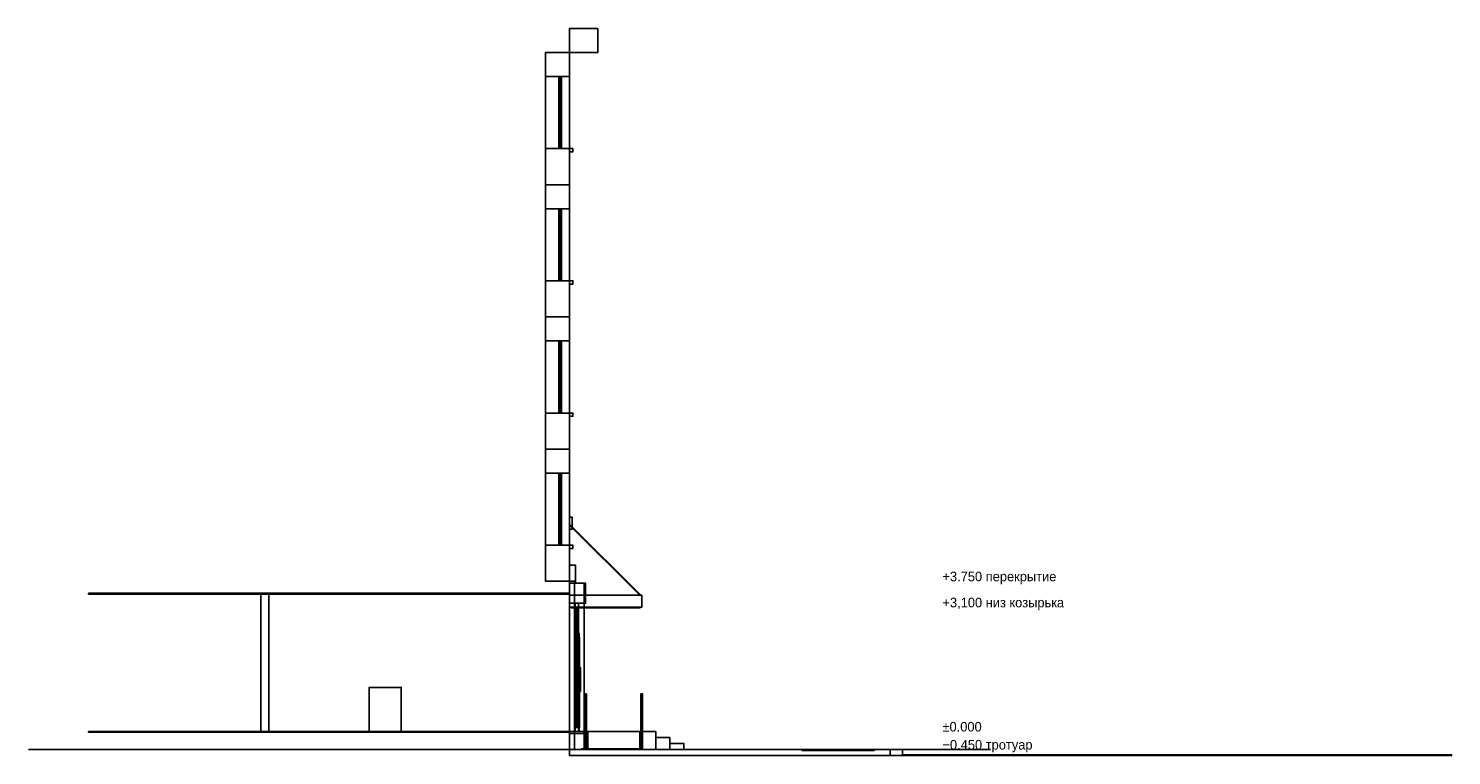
# Model space of a CAD drawing. Header units: metres. Extents: x -13.5 to 22, y -0.1 to 18.
import ezdxf

# ---------------------------------------------------------------- set-up
doc = ezdxf.new("R2010")
doc.units = ezdxf.units.M
for name, color, linetype in [('BRICK', 8, 'Continuous'), ('CEILING', 8, 'Continuous'), ('COUNTER', 8, 'Continuous'), ('CUT', 7, 'Continuous'), ('FRAME', 8, 'Continuous'), ('FRAME_WHITE', 8, 'Continuous'), ('GLASS', 5, 'Continuous'), ('GRANITE', 8, 'Continuous'), ('GROUND', 8, 'Continuous'), ('INTERIOR_FLOOR', 8, 'Continuous'), ('INTERIOR_WALL', 8, 'Continuous'), ('LEVEL', 3, 'Continuous'), ('PLASTER_OLD', 8, 'Continuous'), ('SIGN', 8, 'Continuous'), ('STEEL', 8, 'Continuous')]:
    doc.layers.add(name, color=color, linetype=linetype)

msp = doc.modelspace()

# ---------------------------------------------------------------- linework, layer by layer
at = {"layer": 'BRICK'}
for points in [[(0.4, 3.65), (0, 3.65), (0, 4.15), (0.4, 4.15)], [(0.36, 0), (0, 0), (0, 4.15), (0.36, 4.15)], [(0, 0), (0.36, 0), (0.36, 4.15), (0, 4.15)], [(0.36, 0), (0, 0), (0, 4.15), (0.36, 4.15)], [(0, 0), (0.36, 0), (0.36, 4.15), (0, 4.15)], [(0.36, 0), (0, 0), (0, 4.15), (0.36, 4.15)], [(0, 0), (0.36, 0), (0.36, 4.15), (0, 4.15)]]:
    msp.add_lwpolyline(points, close=True, dxfattribs=at)
at = {"layer": 'CEILING'}
msp.add_lwpolyline([(0, 3.88), (-12, 3.88), (-12, 3.9), (0, 3.9)], close=True, dxfattribs=at)
at = {"layer": 'COUNTER'}
for points in [[(-4.2, 0.45), (-5, 0.45), (-5, 1.55), (-4.2, 1.55)], [(-5, 0.45), (-4.2, 0.45), (-4.2, 1.55), (-5, 1.55)]]:
    msp.add_lwpolyline(points, close=True, dxfattribs=at)
at = {"layer": 'CUT'}
for points in [[(0, 17.4), (0.7, 17.4), (0.7, 18), (0, 18)], [(-0.6, 16.8), (0, 16.8), (0, 17.4), (-0.6, 17.4)], [(-0.27, 16.74), (-0.2, 16.74), (-0.2, 16.8), (-0.27, 16.8)], [(-0.27, 16.17), (-0.2, 16.17), (-0.2, 16.23), (-0.27, 16.23)], [(-0.6, 14.1), (0, 14.1), (0, 15), (-0.6, 15)], [(-0.27, 15), (-0.2, 15), (-0.2, 15.06), (-0.27, 15.06)], [(0, 14.92), (0.08, 14.92), (0.08, 15), (0, 15)], [(-0.6, 13.5), (0, 13.5), (0, 14.1), (-0.6, 14.1)], [(-0.27, 13.44), (-0.2, 13.44), (-0.2, 13.5), (-0.27, 13.5)], [(-0.27, 12.87), (-0.2, 12.87), (-0.2, 12.93), (-0.27, 12.93)], [(-0.27, 11.7), (-0.2, 11.7), (-0.2, 11.76), (-0.27, 11.76)], [(-0.6, 10.8), (0, 10.8), (0, 11.7), (-0.6, 11.7)], [(0, 11.62), (0.08, 11.62), (0.08, 11.7), (0, 11.7)], [(-0.6, 10.2), (0, 10.2), (0, 10.8), (-0.6, 10.8)], [(-0.27, 10.14), (-0.2, 10.14), (-0.2, 10.2), (-0.27, 10.2)], [(-0.27, 9.57), (-0.2, 9.57), (-0.2, 9.63), (-0.27, 9.63)], [(-0.6, 7.5), (0, 7.5), (0, 8.4), (-0.6, 8.4)], [(-0.27, 8.4), (-0.2, 8.4), (-0.2, 8.46), (-0.27, 8.46)], [(0, 8.32), (0.08, 8.32), (0.08, 8.4), (0, 8.4)], [(-0.6, 6.9), (0, 6.9), (0, 7.5), (-0.6, 7.5)], [(-0.27, 6.84), (-0.2, 6.84), (-0.2, 6.9), (-0.27, 6.9)], [(-0.27, 6.27), (-0.2, 6.27), (-0.2, 6.33), (-0.27, 6.33)], [(-0.6, 4.2), (0, 4.2), (0, 5.1), (-0.6, 5.1)], [(-0.27, 5.1), (-0.2, 5.1), (-0.2, 5.16), (-0.27, 5.16)], [(0, 5.02), (0.08, 5.02), (0.08, 5.1), (0, 5.1)], [(0, 4.15), (0.15, 4.15), (0.15, 4.6), (0, 4.6)], [(0, 0), (0.12, 0), (0.12, 4.2), (0, 4.2)], [(0, 3.65), (0.4, 3.65), (0.4, 4.15), (0, 4.15)], [(-12, 3.88), (0, 3.88), (0, 3.9), (-12, 3.9)], [(-7.7, 0.45), (-7.5, 0.45), (-7.5, 3.9), (-7.7, 3.9)], [(0, 3.55), (1.8, 3.55), (1.8, 3.85), (0, 3.85)], [(0.04, 3.54), (1.76, 3.54), (1.76, 3.55), (0.04, 3.55)], [(0.14, 3.55), (0.22, 3.55), (0.22, 3.65), (0.14, 3.65)], [(0.15, 2.9), (0.21, 2.9), (0.21, 2.95), (0.15, 2.95)], [(0.15, 2.9), (0.21, 2.9), (0.21, 2.95), (0.15, 2.95)], [(0.22, 0.45), (0.24, 0.45), (0.24, 2.9), (0.22, 2.9)], [(-12, 0.43), (0, 0.43), (0, 0.45), (-12, 0.45)], [(0, 0), (1.8, 0), (1.8, 0.45), (0, 0.45)], [(0, 0), (0.36, 0), (0.36, 0.4), (0, 0.4)], [(0.14, 0.45), (0.22, 0.45), (0.22, 0.55), (0.14, 0.55)], [(1.8, 0), (2.15, 0), (2.15, 0.45), (1.8, 0.45)], [(0, -0.15), (8, -0.15), (8, 0), (0, 0)], [(2.15, 0), (2.5, 0), (2.5, 0.3), (2.15, 0.3)], [(2.5, 0), (2.85, 0), (2.85, 0.15), (2.5, 0.15)], [(8, -0.15), (8.3, -0.15), (8.3, 0), (8, 0)], [(8.3, -0.15), (22, -0.15), (22, -0.13), (8.3, -0.13)]]:
    msp.add_lwpolyline(points, close=True, dxfattribs=at)
at = {"layer": 'FRAME'}
for points in [[(0.22, 3.55), (0.14, 3.55), (0.14, 3.65), (0.22, 3.65)], [(0.22, 0.45), (0.14, 0.45), (0.14, 3.65), (0.22, 3.65)], [(0.14, 0.45), (0.22, 0.45), (0.22, 3.65), (0.14, 3.65)], [(0.22, 0.45), (0.14, 0.45), (0.14, 3.65), (0.22, 3.65)], [(0.14, 0.45), (0.22, 0.45), (0.22, 3.65), (0.14, 3.65)], [(0.22, 0.45), (0.14, 0.45), (0.14, 3.65), (0.22, 3.65)], [(0.14, 0.45), (0.22, 0.45), (0.22, 3.65), (0.14, 3.65)], [(0.22, 0.45), (0.14, 0.45), (0.14, 3.65), (0.22, 3.65)], [(0.14, 0.45), (0.22, 0.45), (0.22, 3.65), (0.14, 3.65)], [(0.22, 0.45), (0.14, 0.45), (0.14, 3.65), (0.22, 3.65)], [(0.14, 3.55), (0.22, 3.55), (0.22, 3.65), (0.14, 3.65)], [(0.14, 0.45), (0.22, 0.45), (0.22, 3.65), (0.14, 3.65)], [(0.22, 3.55), (0.14, 3.55), (0.14, 3.65), (0.22, 3.65)], [(0.22, 0.45), (0.14, 0.45), (0.14, 3.65), (0.22, 3.65)], [(0.14, 0.45), (0.22, 0.45), (0.22, 3.65), (0.14, 3.65)], [(0.22, 0.45), (0.14, 0.45), (0.14, 3.65), (0.22, 3.65)], [(0.14, 0.45), (0.22, 0.45), (0.22, 3.65), (0.14, 3.65)], [(0.22, 0.45), (0.14, 0.45), (0.14, 3.65), (0.22, 3.65)], [(0.14, 0.45), (0.22, 0.45), (0.22, 3.65), (0.14, 3.65)], [(0.22, 0.45), (0.14, 0.45), (0.14, 3.65), (0.22, 3.65)], [(0.14, 0.45), (0.22, 0.45), (0.22, 3.65), (0.14, 3.65)], [(0.22, 0.45), (0.14, 0.45), (0.14, 3.65), (0.22, 3.65)], [(0.14, 3.55), (0.22, 3.55), (0.22, 3.65), (0.14, 3.65)], [(0.14, 0.45), (0.22, 0.45), (0.22, 3.65), (0.14, 3.65)], [(0.22, 3.55), (0.14, 3.55), (0.14, 3.65), (0.22, 3.65)], [(0.22, 0.45), (0.14, 0.45), (0.14, 3.65), (0.22, 3.65)], [(0.14, 0.45), (0.22, 0.45), (0.22, 3.65), (0.14, 3.65)], [(0.22, 0.45), (0.14, 0.45), (0.14, 3.65), (0.22, 3.65)], [(0.14, 0.45), (0.22, 0.45), (0.22, 3.65), (0.14, 3.65)], [(0.22, 0.45), (0.14, 0.45), (0.14, 3.65), (0.22, 3.65)], [(0.14, 0.45), (0.22, 0.45), (0.22, 3.65), (0.14, 3.65)], [(0.21, 2.9), (0.15, 2.9), (0.15, 2.95), (0.21, 2.95)], [(0.15, 2.9), (0.21, 2.9), (0.21, 2.95), (0.15, 2.95)], [(0.21, 2.9), (0.15, 2.9), (0.15, 2.95), (0.21, 2.95)], [(0.15, 2.9), (0.21, 2.9), (0.21, 2.95), (0.15, 2.95)], [(0.21, 2.9), (0.15, 2.9), (0.15, 2.95), (0.21, 2.95)], [(0.21, 2.9), (0.15, 2.9), (0.15, 2.95), (0.21, 2.95)], [(0.24, 0.45), (0.22, 0.45), (0.22, 2.9), (0.24, 2.9)], [(0.21, 1.35), (0.15, 1.35), (0.15, 1.4), (0.21, 1.4)], [(0.15, 1.35), (0.21, 1.35), (0.21, 1.4), (0.15, 1.4)], [(0.21, 1.35), (0.15, 1.35), (0.15, 1.4), (0.21, 1.4)], [(0.15, 1.35), (0.21, 1.35), (0.21, 1.4), (0.15, 1.4)], [(0.22, 0.45), (0.14, 0.45), (0.14, 0.55), (0.22, 0.55)], [(0.14, 0.45), (0.22, 0.45), (0.22, 0.55), (0.14, 0.55)], [(0.22, 0.45), (0.14, 0.45), (0.14, 0.55), (0.22, 0.55)], [(0.14, 0.45), (0.22, 0.45), (0.22, 0.55), (0.14, 0.55)], [(0.22, 0.45), (0.14, 0.45), (0.14, 0.55), (0.22, 0.55)]]:
    msp.add_lwpolyline(points, close=True, dxfattribs=at)
at = {"layer": 'FRAME_WHITE'}
for points in [[(-0.2, 15), (-0.27, 15), (-0.27, 16.8), (-0.2, 16.8)], [(-0.27, 15), (-0.2, 15), (-0.2, 16.8), (-0.27, 16.8)], [(-0.2, 15), (-0.27, 15), (-0.27, 16.8), (-0.2, 16.8)], [(-0.27, 16.74), (-0.2, 16.74), (-0.2, 16.8), (-0.27, 16.8)], [(-0.27, 15), (-0.2, 15), (-0.2, 16.8), (-0.27, 16.8)], [(-0.2, 16.74), (-0.27, 16.74), (-0.27, 16.8), (-0.2, 16.8)], [(-0.2, 15), (-0.27, 15), (-0.27, 16.8), (-0.2, 16.8)], [(-0.27, 15), (-0.2, 15), (-0.2, 16.8), (-0.27, 16.8)], [(-0.2, 15), (-0.27, 15), (-0.27, 16.8), (-0.2, 16.8)], [(-0.27, 15), (-0.2, 15), (-0.2, 16.8), (-0.27, 16.8)], [(-0.2, 15), (-0.27, 15), (-0.27, 16.8), (-0.2, 16.8)], [(-0.27, 16.74), (-0.2, 16.74), (-0.2, 16.8), (-0.27, 16.8)], [(-0.27, 15), (-0.2, 15), (-0.2, 16.8), (-0.27, 16.8)], [(-0.2, 16.74), (-0.27, 16.74), (-0.27, 16.8), (-0.2, 16.8)], [(-0.2, 15), (-0.27, 15), (-0.27, 16.8), (-0.2, 16.8)], [(-0.27, 15), (-0.2, 15), (-0.2, 16.8), (-0.27, 16.8)], [(-0.2, 15), (-0.27, 15), (-0.27, 16.8), (-0.2, 16.8)], [(-0.27, 15), (-0.2, 15), (-0.2, 16.8), (-0.27, 16.8)], [(-0.2, 15), (-0.27, 15), (-0.27, 16.8), (-0.2, 16.8)], [(-0.27, 16.74), (-0.2, 16.74), (-0.2, 16.8), (-0.27, 16.8)], [(-0.27, 15), (-0.2, 15), (-0.2, 16.8), (-0.27, 16.8)], [(-0.2, 16.74), (-0.27, 16.74), (-0.27, 16.8), (-0.2, 16.8)], [(-0.2, 15), (-0.27, 15), (-0.27, 16.8), (-0.2, 16.8)], [(-0.27, 15), (-0.2, 15), (-0.2, 16.8), (-0.27, 16.8)], [(-0.2, 15), (-0.27, 15), (-0.27, 16.8), (-0.2, 16.8)], [(-0.27, 15), (-0.2, 15), (-0.2, 16.8), (-0.27, 16.8)], [(-0.2, 15), (-0.27, 15), (-0.27, 16.8), (-0.2, 16.8)], [(-0.27, 16.74), (-0.2, 16.74), (-0.2, 16.8), (-0.27, 16.8)], [(-0.27, 15), (-0.2, 15), (-0.2, 16.8), (-0.27, 16.8)], [(-0.2, 16.74), (-0.27, 16.74), (-0.27, 16.8), (-0.2, 16.8)], [(-0.2, 15), (-0.27, 15), (-0.27, 16.8), (-0.2, 16.8)], [(-0.27, 15), (-0.2, 15), (-0.2, 16.8), (-0.27, 16.8)], [(-0.2, 15), (-0.27, 15), (-0.27, 16.8), (-0.2, 16.8)], [(-0.27, 15), (-0.2, 15), (-0.2, 16.8), (-0.27, 16.8)], [(-0.27, 16.17), (-0.2, 16.17), (-0.2, 16.23), (-0.27, 16.23)], [(-0.2, 16.17), (-0.27, 16.17), (-0.27, 16.23), (-0.2, 16.23)], [(-0.27, 16.17), (-0.2, 16.17), (-0.2, 16.23), (-0.27, 16.23)], [(-0.2, 16.17), (-0.27, 16.17), (-0.27, 16.23), (-0.2, 16.23)], [(-0.27, 16.17), (-0.2, 16.17), (-0.2, 16.23), (-0.27, 16.23)], [(-0.2, 16.17), (-0.27, 16.17), (-0.27, 16.23), (-0.2, 16.23)], [(-0.27, 16.17), (-0.2, 16.17), (-0.2, 16.23), (-0.27, 16.23)], [(-0.2, 16.17), (-0.27, 16.17), (-0.27, 16.23), (-0.2, 16.23)], [(-0.27, 15), (-0.2, 15), (-0.2, 15.06), (-0.27, 15.06)], [(-0.2, 15), (-0.27, 15), (-0.27, 15.06), (-0.2, 15.06)], [(-0.27, 15), (-0.2, 15), (-0.2, 15.06), (-0.27, 15.06)], [(-0.2, 15), (-0.27, 15), (-0.27, 15.06), (-0.2, 15.06)], [(-0.27, 15), (-0.2, 15), (-0.2, 15.06), (-0.27, 15.06)], [(-0.2, 15), (-0.27, 15), (-0.27, 15.06), (-0.2, 15.06)], [(-0.27, 15), (-0.2, 15), (-0.2, 15.06), (-0.27, 15.06)], [(-0.2, 15), (-0.27, 15), (-0.27, 15.06), (-0.2, 15.06)], [(-0.2, 11.7), (-0.27, 11.7), (-0.27, 13.5), (-0.2, 13.5)], [(-0.27, 11.7), (-0.2, 11.7), (-0.2, 13.5), (-0.27, 13.5)], [(-0.2, 11.7), (-0.27, 11.7), (-0.27, 13.5), (-0.2, 13.5)], [(-0.27, 13.44), (-0.2, 13.44), (-0.2, 13.5), (-0.27, 13.5)], [(-0.27, 11.7), (-0.2, 11.7), (-0.2, 13.5), (-0.27, 13.5)], [(-0.2, 13.44), (-0.27, 13.44), (-0.27, 13.5), (-0.2, 13.5)], [(-0.2, 11.7), (-0.27, 11.7), (-0.27, 13.5), (-0.2, 13.5)], [(-0.27, 11.7), (-0.2, 11.7), (-0.2, 13.5), (-0.27, 13.5)], [(-0.2, 11.7), (-0.27, 11.7), (-0.27, 13.5), (-0.2, 13.5)], [(-0.27, 11.7), (-0.2, 11.7), (-0.2, 13.5), (-0.27, 13.5)], [(-0.2, 11.7), (-0.27, 11.7), (-0.27, 13.5), (-0.2, 13.5)], [(-0.27, 13.44), (-0.2, 13.44), (-0.2, 13.5), (-0.27, 13.5)], [(-0.27, 11.7), (-0.2, 11.7), (-0.2, 13.5), (-0.27, 13.5)], [(-0.2, 13.44), (-0.27, 13.44), (-0.27, 13.5), (-0.2, 13.5)], [(-0.2, 11.7), (-0.27, 11.7), (-0.27, 13.5), (-0.2, 13.5)], [(-0.27, 11.7), (-0.2, 11.7), (-0.2, 13.5), (-0.27, 13.5)], [(-0.2, 11.7), (-0.27, 11.7), (-0.27, 13.5), (-0.2, 13.5)], [(-0.27, 11.7), (-0.2, 11.7), (-0.2, 13.5), (-0.27, 13.5)], [(-0.2, 11.7), (-0.27, 11.7), (-0.27, 13.5), (-0.2, 13.5)], [(-0.27, 13.44), (-0.2, 13.44), (-0.2, 13.5), (-0.27, 13.5)], [(-0.27, 11.7), (-0.2, 11.7), (-0.2, 13.5), (-0.27, 13.5)], [(-0.2, 13.44), (-0.27, 13.44), (-0.27, 13.5), (-0.2, 13.5)], [(-0.2, 11.7), (-0.27, 11.7), (-0.27, 13.5), (-0.2, 13.5)], [(-0.27, 11.7), (-0.2, 11.7), (-0.2, 13.5), (-0.27, 13.5)], [(-0.2, 11.7), (-0.27, 11.7), (-0.27, 13.5), (-0.2, 13.5)], [(-0.27, 11.7), (-0.2, 11.7), (-0.2, 13.5), (-0.27, 13.5)], [(-0.2, 11.7), (-0.27, 11.7), (-0.27, 13.5), (-0.2, 13.5)], [(-0.27, 13.44), (-0.2, 13.44), (-0.2, 13.5), (-0.27, 13.5)], [(-0.27, 11.7), (-0.2, 11.7), (-0.2, 13.5), (-0.27, 13.5)], [(-0.2, 13.44), (-0.27, 13.44), (-0.27, 13.5), (-0.2, 13.5)], [(-0.2, 11.7), (-0.27, 11.7), (-0.27, 13.5), (-0.2, 13.5)], [(-0.27, 11.7), (-0.2, 11.7), (-0.2, 13.5), (-0.27, 13.5)], [(-0.2, 11.7), (-0.27, 11.7), (-0.27, 13.5), (-0.2, 13.5)], [(-0.27, 11.7), (-0.2, 11.7), (-0.2, 13.5), (-0.27, 13.5)], [(-0.27, 12.87), (-0.2, 12.87), (-0.2, 12.93), (-0.27, 12.93)], [(-0.2, 12.87), (-0.27, 12.87), (-0.27, 12.93), (-0.2, 12.93)], [(-0.27, 12.87), (-0.2, 12.87), (-0.2, 12.93), (-0.27, 12.93)], [(-0.2, 12.87), (-0.27, 12.87), (-0.27, 12.93), (-0.2, 12.93)], [(-0.27, 12.87), (-0.2, 12.87), (-0.2, 12.93), (-0.27, 12.93)], [(-0.2, 12.87), (-0.27, 12.87), (-0.27, 12.93), (-0.2, 12.93)], [(-0.27, 12.87), (-0.2, 12.87), (-0.2, 12.93), (-0.27, 12.93)], [(-0.2, 12.87), (-0.27, 12.87), (-0.27, 12.93), (-0.2, 12.93)], [(-0.27, 11.7), (-0.2, 11.7), (-0.2, 11.76), (-0.27, 11.76)], [(-0.2, 11.7), (-0.27, 11.7), (-0.27, 11.76), (-0.2, 11.76)], [(-0.27, 11.7), (-0.2, 11.7), (-0.2, 11.76), (-0.27, 11.76)], [(-0.2, 11.7), (-0.27, 11.7), (-0.27, 11.76), (-0.2, 11.76)], [(-0.27, 11.7), (-0.2, 11.7), (-0.2, 11.76), (-0.27, 11.76)], [(-0.2, 11.7), (-0.27, 11.7), (-0.27, 11.76), (-0.2, 11.76)], [(-0.27, 11.7), (-0.2, 11.7), (-0.2, 11.76), (-0.27, 11.76)], [(-0.2, 11.7), (-0.27, 11.7), (-0.27, 11.76), (-0.2, 11.76)], [(-0.2, 8.4), (-0.27, 8.4), (-0.27, 10.2), (-0.2, 10.2)], [(-0.27, 8.4), (-0.2, 8.4), (-0.2, 10.2), (-0.27, 10.2)], [(-0.2, 8.4), (-0.27, 8.4), (-0.27, 10.2), (-0.2, 10.2)], [(-0.27, 10.14), (-0.2, 10.14), (-0.2, 10.2), (-0.27, 10.2)], [(-0.27, 8.4), (-0.2, 8.4), (-0.2, 10.2), (-0.27, 10.2)], [(-0.2, 10.14), (-0.27, 10.14), (-0.27, 10.2), (-0.2, 10.2)], [(-0.2, 8.4), (-0.27, 8.4), (-0.27, 10.2), (-0.2, 10.2)], [(-0.27, 8.4), (-0.2, 8.4), (-0.2, 10.2), (-0.27, 10.2)], [(-0.2, 8.4), (-0.27, 8.4), (-0.27, 10.2), (-0.2, 10.2)], [(-0.27, 8.4), (-0.2, 8.4), (-0.2, 10.2), (-0.27, 10.2)], [(-0.2, 8.4), (-0.27, 8.4), (-0.27, 10.2), (-0.2, 10.2)], [(-0.27, 10.14), (-0.2, 10.14), (-0.2, 10.2), (-0.27, 10.2)], [(-0.27, 8.4), (-0.2, 8.4), (-0.2, 10.2), (-0.27, 10.2)], [(-0.2, 10.14), (-0.27, 10.14), (-0.27, 10.2), (-0.2, 10.2)], [(-0.2, 8.4), (-0.27, 8.4), (-0.27, 10.2), (-0.2, 10.2)], [(-0.27, 8.4), (-0.2, 8.4), (-0.2, 10.2), (-0.27, 10.2)], [(-0.2, 8.4), (-0.27, 8.4), (-0.27, 10.2), (-0.2, 10.2)], [(-0.27, 8.4), (-0.2, 8.4), (-0.2, 10.2), (-0.27, 10.2)], [(-0.2, 8.4), (-0.27, 8.4), (-0.27, 10.2), (-0.2, 10.2)], [(-0.27, 10.14), (-0.2, 10.14), (-0.2, 10.2), (-0.27, 10.2)], [(-0.27, 8.4), (-0.2, 8.4), (-0.2, 10.2), (-0.27, 10.2)], [(-0.2, 10.14), (-0.27, 10.14), (-0.27, 10.2), (-0.2, 10.2)], [(-0.2, 8.4), (-0.27, 8.4), (-0.27, 10.2), (-0.2, 10.2)], [(-0.27, 8.4), (-0.2, 8.4), (-0.2, 10.2), (-0.27, 10.2)], [(-0.2, 8.4), (-0.27, 8.4), (-0.27, 10.2), (-0.2, 10.2)], [(-0.27, 8.4), (-0.2, 8.4), (-0.2, 10.2), (-0.27, 10.2)], [(-0.2, 8.4), (-0.27, 8.4), (-0.27, 10.2), (-0.2, 10.2)], [(-0.27, 10.14), (-0.2, 10.14), (-0.2, 10.2), (-0.27, 10.2)], [(-0.27, 8.4), (-0.2, 8.4), (-0.2, 10.2), (-0.27, 10.2)], [(-0.2, 10.14), (-0.27, 10.14), (-0.27, 10.2), (-0.2, 10.2)], [(-0.2, 8.4), (-0.27, 8.4), (-0.27, 10.2), (-0.2, 10.2)], [(-0.27, 8.4), (-0.2, 8.4), (-0.2, 10.2), (-0.27, 10.2)], [(-0.2, 8.4), (-0.27, 8.4), (-0.27, 10.2), (-0.2, 10.2)], [(-0.27, 8.4), (-0.2, 8.4), (-0.2, 10.2), (-0.27, 10.2)], [(-0.27, 9.57), (-0.2, 9.57), (-0.2, 9.63), (-0.27, 9.63)], [(-0.2, 9.57), (-0.27, 9.57), (-0.27, 9.63), (-0.2, 9.63)], [(-0.27, 9.57), (-0.2, 9.57), (-0.2, 9.63), (-0.27, 9.63)], [(-0.2, 9.57), (-0.27, 9.57), (-0.27, 9.63), (-0.2, 9.63)], [(-0.27, 9.57), (-0.2, 9.57), (-0.2, 9.63), (-0.27, 9.63)], [(-0.2, 9.57), (-0.27, 9.57), (-0.27, 9.63), (-0.2, 9.63)], [(-0.27, 9.57), (-0.2, 9.57), (-0.2, 9.63), (-0.27, 9.63)], [(-0.2, 9.57), (-0.27, 9.57), (-0.27, 9.63), (-0.2, 9.63)], [(-0.27, 8.4), (-0.2, 8.4), (-0.2, 8.46), (-0.27, 8.46)], [(-0.2, 8.4), (-0.27, 8.4), (-0.27, 8.46), (-0.2, 8.46)], [(-0.27, 8.4), (-0.2, 8.4), (-0.2, 8.46), (-0.27, 8.46)], [(-0.2, 8.4), (-0.27, 8.4), (-0.27, 8.46), (-0.2, 8.46)], [(-0.27, 8.4), (-0.2, 8.4), (-0.2, 8.46), (-0.27, 8.46)], [(-0.2, 8.4), (-0.27, 8.4), (-0.27, 8.46), (-0.2, 8.46)], [(-0.27, 8.4), (-0.2, 8.4), (-0.2, 8.46), (-0.27, 8.46)], [(-0.2, 8.4), (-0.27, 8.4), (-0.27, 8.46), (-0.2, 8.46)], [(-0.2, 5.1), (-0.27, 5.1), (-0.27, 6.9), (-0.2, 6.9)], [(-0.27, 5.1), (-0.2, 5.1), (-0.2, 6.9), (-0.27, 6.9)], [(-0.2, 5.1), (-0.27, 5.1), (-0.27, 6.9), (-0.2, 6.9)], [(-0.27, 6.84), (-0.2, 6.84), (-0.2, 6.9), (-0.27, 6.9)], [(-0.27, 5.1), (-0.2, 5.1), (-0.2, 6.9), (-0.27, 6.9)], [(-0.2, 6.84), (-0.27, 6.84), (-0.27, 6.9), (-0.2, 6.9)], [(-0.2, 5.1), (-0.27, 5.1), (-0.27, 6.9), (-0.2, 6.9)], [(-0.27, 5.1), (-0.2, 5.1), (-0.2, 6.9), (-0.27, 6.9)], [(-0.2, 5.1), (-0.27, 5.1), (-0.27, 6.9), (-0.2, 6.9)], [(-0.27, 5.1), (-0.2, 5.1), (-0.2, 6.9), (-0.27, 6.9)], [(-0.2, 5.1), (-0.27, 5.1), (-0.27, 6.9), (-0.2, 6.9)], [(-0.27, 6.84), (-0.2, 6.84), (-0.2, 6.9), (-0.27, 6.9)], [(-0.27, 5.1), (-0.2, 5.1), (-0.2, 6.9), (-0.27, 6.9)], [(-0.2, 6.84), (-0.27, 6.84), (-0.27, 6.9), (-0.2, 6.9)], [(-0.2, 5.1), (-0.27, 5.1), (-0.27, 6.9), (-0.2, 6.9)], [(-0.27, 5.1), (-0.2, 5.1), (-0.2, 6.9), (-0.27, 6.9)], [(-0.2, 5.1), (-0.27, 5.1), (-0.27, 6.9), (-0.2, 6.9)], [(-0.27, 5.1), (-0.2, 5.1), (-0.2, 6.9), (-0.27, 6.9)], [(-0.2, 5.1), (-0.27, 5.1), (-0.27, 6.9), (-0.2, 6.9)], [(-0.27, 6.84), (-0.2, 6.84), (-0.2, 6.9), (-0.27, 6.9)], [(-0.27, 5.1), (-0.2, 5.1), (-0.2, 6.9), (-0.27, 6.9)], [(-0.2, 6.84), (-0.27, 6.84), (-0.27, 6.9), (-0.2, 6.9)], [(-0.2, 5.1), (-0.27, 5.1), (-0.27, 6.9), (-0.2, 6.9)], [(-0.27, 5.1), (-0.2, 5.1), (-0.2, 6.9), (-0.27, 6.9)], [(-0.2, 5.1), (-0.27, 5.1), (-0.27, 6.9), (-0.2, 6.9)], [(-0.27, 5.1), (-0.2, 5.1), (-0.2, 6.9), (-0.27, 6.9)], [(-0.2, 5.1), (-0.27, 5.1), (-0.27, 6.9), (-0.2, 6.9)], [(-0.27, 6.84), (-0.2, 6.84), (-0.2, 6.9), (-0.27, 6.9)], [(-0.27, 5.1), (-0.2, 5.1), (-0.2, 6.9), (-0.27, 6.9)], [(-0.2, 6.84), (-0.27, 6.84), (-0.27, 6.9), (-0.2, 6.9)], [(-0.2, 5.1), (-0.27, 5.1), (-0.27, 6.9), (-0.2, 6.9)], [(-0.27, 5.1), (-0.2, 5.1), (-0.2, 6.9), (-0.27, 6.9)], [(-0.2, 5.1), (-0.27, 5.1), (-0.27, 6.9), (-0.2, 6.9)], [(-0.27, 5.1), (-0.2, 5.1), (-0.2, 6.9), (-0.27, 6.9)], [(-0.27, 6.27), (-0.2, 6.27), (-0.2, 6.33), (-0.27, 6.33)], [(-0.2, 6.27), (-0.27, 6.27), (-0.27, 6.33), (-0.2, 6.33)], [(-0.27, 6.27), (-0.2, 6.27), (-0.2, 6.33), (-0.27, 6.33)], [(-0.2, 6.27), (-0.27, 6.27), (-0.27, 6.33), (-0.2, 6.33)], [(-0.27, 6.27), (-0.2, 6.27), (-0.2, 6.33), (-0.27, 6.33)], [(-0.2, 6.27), (-0.27, 6.27), (-0.27, 6.33), (-0.2, 6.33)], [(-0.27, 6.27), (-0.2, 6.27), (-0.2, 6.33), (-0.27, 6.33)], [(-0.2, 6.27), (-0.27, 6.27), (-0.27, 6.33), (-0.2, 6.33)], [(-0.27, 5.1), (-0.2, 5.1), (-0.2, 5.16), (-0.27, 5.16)], [(-0.2, 5.1), (-0.27, 5.1), (-0.27, 5.16), (-0.2, 5.16)], [(-0.27, 5.1), (-0.2, 5.1), (-0.2, 5.16), (-0.27, 5.16)], [(-0.2, 5.1), (-0.27, 5.1), (-0.27, 5.16), (-0.2, 5.16)], [(-0.27, 5.1), (-0.2, 5.1), (-0.2, 5.16), (-0.27, 5.16)], [(-0.2, 5.1), (-0.27, 5.1), (-0.27, 5.16), (-0.2, 5.16)], [(-0.27, 5.1), (-0.2, 5.1), (-0.2, 5.16), (-0.27, 5.16)], [(-0.2, 5.1), (-0.27, 5.1), (-0.27, 5.16), (-0.2, 5.16)]]:
    msp.add_lwpolyline(points, close=True, dxfattribs=at)
at = {"layer": 'GLASS'}
for points in [[(-0.241, 15.03), (-0.229, 15.03), (-0.229, 16.77), (-0.241, 16.77)], [(-0.229, 15.03), (-0.241, 15.03), (-0.241, 16.77), (-0.229, 16.77)], [(-0.241, 15.03), (-0.229, 15.03), (-0.229, 16.77), (-0.241, 16.77)], [(-0.229, 15.03), (-0.241, 15.03), (-0.241, 16.77), (-0.229, 16.77)], [(-0.241, 15.03), (-0.229, 15.03), (-0.229, 16.77), (-0.241, 16.77)], [(-0.229, 15.03), (-0.241, 15.03), (-0.241, 16.77), (-0.229, 16.77)], [(-0.241, 15.03), (-0.229, 15.03), (-0.229, 16.77), (-0.241, 16.77)], [(-0.229, 15.03), (-0.241, 15.03), (-0.241, 16.77), (-0.229, 16.77)], [(-0.241, 11.73), (-0.229, 11.73), (-0.229, 13.47), (-0.241, 13.47)], [(-0.229, 11.73), (-0.241, 11.73), (-0.241, 13.47), (-0.229, 13.47)], [(-0.241, 11.73), (-0.229, 11.73), (-0.229, 13.47), (-0.241, 13.47)], [(-0.229, 11.73), (-0.241, 11.73), (-0.241, 13.47), (-0.229, 13.47)], [(-0.241, 11.73), (-0.229, 11.73), (-0.229, 13.47), (-0.241, 13.47)], [(-0.229, 11.73), (-0.241, 11.73), (-0.241, 13.47), (-0.229, 13.47)], [(-0.241, 11.73), (-0.229, 11.73), (-0.229, 13.47), (-0.241, 13.47)], [(-0.229, 11.73), (-0.241, 11.73), (-0.241, 13.47), (-0.229, 13.47)], [(-0.241, 8.43), (-0.229, 8.43), (-0.229, 10.17), (-0.241, 10.17)], [(-0.229, 8.43), (-0.241, 8.43), (-0.241, 10.17), (-0.229, 10.17)], [(-0.241, 8.43), (-0.229, 8.43), (-0.229, 10.17), (-0.241, 10.17)], [(-0.229, 8.43), (-0.241, 8.43), (-0.241, 10.17), (-0.229, 10.17)], [(-0.241, 8.43), (-0.229, 8.43), (-0.229, 10.17), (-0.241, 10.17)], [(-0.229, 8.43), (-0.241, 8.43), (-0.241, 10.17), (-0.229, 10.17)], [(-0.241, 8.43), (-0.229, 8.43), (-0.229, 10.17), (-0.241, 10.17)], [(-0.229, 8.43), (-0.241, 8.43), (-0.241, 10.17), (-0.229, 10.17)], [(-0.241, 5.13), (-0.229, 5.13), (-0.229, 6.87), (-0.241, 6.87)], [(-0.229, 5.13), (-0.241, 5.13), (-0.241, 6.87), (-0.229, 6.87)], [(-0.241, 5.13), (-0.229, 5.13), (-0.229, 6.87), (-0.241, 6.87)], [(-0.229, 5.13), (-0.241, 5.13), (-0.241, 6.87), (-0.229, 6.87)], [(-0.241, 5.13), (-0.229, 5.13), (-0.229, 6.87), (-0.241, 6.87)], [(-0.229, 5.13), (-0.241, 5.13), (-0.241, 6.87), (-0.229, 6.87)], [(-0.241, 5.13), (-0.229, 5.13), (-0.229, 6.87), (-0.241, 6.87)], [(-0.229, 5.13), (-0.241, 5.13), (-0.241, 6.87), (-0.229, 6.87)], [(0.186, 0.55), (0.174, 0.55), (0.174, 3.55), (0.186, 3.55)], [(0.174, 0.55), (0.186, 0.55), (0.186, 3.55), (0.174, 3.55)], [(0.186, 0.55), (0.174, 0.55), (0.174, 3.55), (0.186, 3.55)], [(0.174, 0.55), (0.186, 0.55), (0.186, 3.55), (0.174, 3.55)], [(0.186, 0.55), (0.174, 0.55), (0.174, 3.55), (0.186, 3.55)], [(0.245, 0.55), (0.235, 0.55), (0.235, 2.8), (0.245, 2.8)]]:
    msp.add_lwpolyline(points, close=True, dxfattribs=at)
at = {"layer": 'GRANITE'}
for points in [[(1.8, 0), (0, 0), (0, 0.45), (1.8, 0.45)], [(0.36, 0), (0, 0), (0, 0.4), (0.36, 0.4)], [(1.75, 0.45), (1.75, 0), (0.45, 0), (0.45, 0.45)], [(1.75, 0), (1.75, 0.45), (0.45, 0.45), (0.45, 0)], [(2.15, 0), (1.8, 0), (1.8, 0.45), (2.15, 0.45)], [(1.8, 0), (0.3, 0), (0.3, 0.02), (1.8, 0.02)], [(0.3, 0), (1.8, 0), (1.8, 0.02), (0.3, 0.02)], [(2.5, 0), (2.15, 0), (2.15, 0.3), (2.5, 0.3)], [(2.85, 0), (2.5, 0), (2.5, 0.15), (2.85, 0.15)]]:
    msp.add_lwpolyline(points, close=True, dxfattribs=at)
at = {"layer": 'GROUND'}
msp.add_line((-13.5, 0), (10.5, 0), dxfattribs=at)
at = {"layer": 'INTERIOR_FLOOR'}
msp.add_lwpolyline([(0, 0.43), (-12, 0.43), (-12, 0.45), (0, 0.45)], close=True, dxfattribs=at)
at = {"layer": 'INTERIOR_WALL'}
msp.add_lwpolyline([(-7.5, 0.45), (-7.7, 0.45), (-7.7, 3.9), (-7.5, 3.9)], close=True, dxfattribs=at)
at = {"layer": 'PLASTER_OLD'}
for points in [[(0, 14.1), (-0.6, 14.1), (-0.6, 17.4), (0, 17.4)], [(-0.6, 16.8), (0, 16.8), (0, 17.4), (-0.6, 17.4)], [(0, 16.8), (-0.6, 16.8), (-0.6, 17.4), (0, 17.4)], [(-0.6, 14.1), (0, 14.1), (0, 17.4), (-0.6, 17.4)], [(0, 14.1), (-0.6, 14.1), (-0.6, 17.4), (0, 17.4)], [(-0.6, 16.8), (0, 16.8), (0, 17.4), (-0.6, 17.4)], [(0, 16.8), (-0.6, 16.8), (-0.6, 17.4), (0, 17.4)], [(-0.6, 14.1), (0, 14.1), (0, 17.4), (-0.6, 17.4)], [(0, 14.1), (-0.6, 14.1), (-0.6, 17.4), (0, 17.4)], [(-0.6, 16.8), (0, 16.8), (0, 17.4), (-0.6, 17.4)], [(0, 16.8), (-0.6, 16.8), (-0.6, 17.4), (0, 17.4)], [(-0.6, 14.1), (0, 14.1), (0, 17.4), (-0.6, 17.4)], [(0, 14.1), (-0.6, 14.1), (-0.6, 17.4), (0, 17.4)], [(-0.6, 16.8), (0, 16.8), (0, 17.4), (-0.6, 17.4)], [(0, 16.8), (-0.6, 16.8), (-0.6, 17.4), (0, 17.4)], [(-0.6, 14.1), (0, 14.1), (0, 17.4), (-0.6, 17.4)], [(-0.6, 14.1), (0, 14.1), (0, 15), (-0.6, 15)], [(0, 14.1), (-0.6, 14.1), (-0.6, 15), (0, 15)], [(-0.6, 14.1), (0, 14.1), (0, 15), (-0.6, 15)], [(0, 14.1), (-0.6, 14.1), (-0.6, 15), (0, 15)], [(-0.6, 14.1), (0, 14.1), (0, 15), (-0.6, 15)], [(0, 14.1), (-0.6, 14.1), (-0.6, 15), (0, 15)], [(-0.6, 14.1), (0, 14.1), (0, 15), (-0.6, 15)], [(0, 14.1), (-0.6, 14.1), (-0.6, 15), (0, 15)], [(0, 10.8), (-0.6, 10.8), (-0.6, 14.1), (0, 14.1)], [(-0.6, 13.5), (0, 13.5), (0, 14.1), (-0.6, 14.1)], [(0, 13.5), (-0.6, 13.5), (-0.6, 14.1), (0, 14.1)], [(-0.6, 10.8), (0, 10.8), (0, 14.1), (-0.6, 14.1)], [(0, 10.8), (-0.6, 10.8), (-0.6, 14.1), (0, 14.1)], [(-0.6, 13.5), (0, 13.5), (0, 14.1), (-0.6, 14.1)], [(0, 13.5), (-0.6, 13.5), (-0.6, 14.1), (0, 14.1)], [(-0.6, 10.8), (0, 10.8), (0, 14.1), (-0.6, 14.1)], [(0, 10.8), (-0.6, 10.8), (-0.6, 14.1), (0, 14.1)], [(-0.6, 13.5), (0, 13.5), (0, 14.1), (-0.6, 14.1)], [(0, 13.5), (-0.6, 13.5), (-0.6, 14.1), (0, 14.1)], [(-0.6, 10.8), (0, 10.8), (0, 14.1), (-0.6, 14.1)], [(0, 10.8), (-0.6, 10.8), (-0.6, 14.1), (0, 14.1)], [(-0.6, 13.5), (0, 13.5), (0, 14.1), (-0.6, 14.1)], [(0, 13.5), (-0.6, 13.5), (-0.6, 14.1), (0, 14.1)], [(-0.6, 10.8), (0, 10.8), (0, 14.1), (-0.6, 14.1)], [(-0.6, 10.8), (0, 10.8), (0, 11.7), (-0.6, 11.7)], [(0, 10.8), (-0.6, 10.8), (-0.6, 11.7), (0, 11.7)], [(-0.6, 10.8), (0, 10.8), (0, 11.7), (-0.6, 11.7)], [(0, 10.8), (-0.6, 10.8), (-0.6, 11.7), (0, 11.7)], [(-0.6, 10.8), (0, 10.8), (0, 11.7), (-0.6, 11.7)], [(0, 10.8), (-0.6, 10.8), (-0.6, 11.7), (0, 11.7)], [(-0.6, 10.8), (0, 10.8), (0, 11.7), (-0.6, 11.7)], [(0, 10.8), (-0.6, 10.8), (-0.6, 11.7), (0, 11.7)], [(0, 7.5), (-0.6, 7.5), (-0.6, 10.8), (0, 10.8)], [(-0.6, 10.2), (0, 10.2), (0, 10.8), (-0.6, 10.8)], [(0, 10.2), (-0.6, 10.2), (-0.6, 10.8), (0, 10.8)], [(-0.6, 7.5), (0, 7.5), (0, 10.8), (-0.6, 10.8)], [(0, 7.5), (-0.6, 7.5), (-0.6, 10.8), (0, 10.8)], [(-0.6, 10.2), (0, 10.2), (0, 10.8), (-0.6, 10.8)], [(0, 10.2), (-0.6, 10.2), (-0.6, 10.8), (0, 10.8)], [(-0.6, 7.5), (0, 7.5), (0, 10.8), (-0.6, 10.8)], [(0, 7.5), (-0.6, 7.5), (-0.6, 10.8), (0, 10.8)], [(-0.6, 10.2), (0, 10.2), (0, 10.8), (-0.6, 10.8)], [(0, 10.2), (-0.6, 10.2), (-0.6, 10.8), (0, 10.8)], [(-0.6, 7.5), (0, 7.5), (0, 10.8), (-0.6, 10.8)], [(0, 7.5), (-0.6, 7.5), (-0.6, 10.8), (0, 10.8)], [(-0.6, 10.2), (0, 10.2), (0, 10.8), (-0.6, 10.8)], [(0, 10.2), (-0.6, 10.2), (-0.6, 10.8), (0, 10.8)], [(-0.6, 7.5), (0, 7.5), (0, 10.8), (-0.6, 10.8)], [(-0.6, 7.5), (0, 7.5), (0, 8.4), (-0.6, 8.4)], [(0, 7.5), (-0.6, 7.5), (-0.6, 8.4), (0, 8.4)], [(-0.6, 7.5), (0, 7.5), (0, 8.4), (-0.6, 8.4)], [(0, 7.5), (-0.6, 7.5), (-0.6, 8.4), (0, 8.4)], [(-0.6, 7.5), (0, 7.5), (0, 8.4), (-0.6, 8.4)], [(0, 7.5), (-0.6, 7.5), (-0.6, 8.4), (0, 8.4)], [(-0.6, 7.5), (0, 7.5), (0, 8.4), (-0.6, 8.4)], [(0, 7.5), (-0.6, 7.5), (-0.6, 8.4), (0, 8.4)], [(0, 4.2), (-0.6, 4.2), (-0.6, 7.5), (0, 7.5)], [(-0.6, 6.9), (0, 6.9), (0, 7.5), (-0.6, 7.5)], [(0, 6.9), (-0.6, 6.9), (-0.6, 7.5), (0, 7.5)], [(-0.6, 4.2), (0, 4.2), (0, 7.5), (-0.6, 7.5)], [(0, 4.2), (-0.6, 4.2), (-0.6, 7.5), (0, 7.5)], [(-0.6, 6.9), (0, 6.9), (0, 7.5), (-0.6, 7.5)], [(0, 6.9), (-0.6, 6.9), (-0.6, 7.5), (0, 7.5)], [(-0.6, 4.2), (0, 4.2), (0, 7.5), (-0.6, 7.5)], [(0, 4.2), (-0.6, 4.2), (-0.6, 7.5), (0, 7.5)], [(-0.6, 6.9), (0, 6.9), (0, 7.5), (-0.6, 7.5)], [(0, 6.9), (-0.6, 6.9), (-0.6, 7.5), (0, 7.5)], [(-0.6, 4.2), (0, 4.2), (0, 7.5), (-0.6, 7.5)], [(0, 4.2), (-0.6, 4.2), (-0.6, 7.5), (0, 7.5)], [(-0.6, 6.9), (0, 6.9), (0, 7.5), (-0.6, 7.5)], [(0, 6.9), (-0.6, 6.9), (-0.6, 7.5), (0, 7.5)], [(-0.6, 4.2), (0, 4.2), (0, 7.5), (-0.6, 7.5)], [(-0.6, 4.2), (0, 4.2), (0, 5.1), (-0.6, 5.1)], [(0, 4.2), (-0.6, 4.2), (-0.6, 5.1), (0, 5.1)], [(-0.6, 4.2), (0, 4.2), (0, 5.1), (-0.6, 5.1)], [(0, 4.2), (-0.6, 4.2), (-0.6, 5.1), (0, 5.1)], [(-0.6, 4.2), (0, 4.2), (0, 5.1), (-0.6, 5.1)], [(0, 4.2), (-0.6, 4.2), (-0.6, 5.1), (0, 5.1)], [(-0.6, 4.2), (0, 4.2), (0, 5.1), (-0.6, 5.1)], [(0, 4.2), (-0.6, 4.2), (-0.6, 5.1), (0, 5.1)], [(0.12, 0), (0, 0), (0, 4.2), (0.12, 4.2)]]:
    msp.add_lwpolyline(points, close=True, dxfattribs=at)
at = {"layer": 'SIGN'}
for points in [[(0.27, 1.45), (0.25, 1.45), (0.25, 2.05), (0.27, 2.05)], [(0.25, 1.45), (0.27, 1.45), (0.27, 2.05), (0.25, 2.05)]]:
    msp.add_lwpolyline(points, close=True, dxfattribs=at)
at = {"layer": 'STEEL'}
for points in [[(0.06, 5.5), (0, 5.5), (0, 5.8), (0.06, 5.8)], [(0, 5.5), (0.06, 5.5), (0.06, 5.8), (0, 5.8)], [(0.06, 5.5), (0, 5.5), (0, 5.8), (0.06, 5.8)], [(0, 5.5), (0.06, 5.5), (0.06, 5.8), (0, 5.8)], [(0.06, 5.5), (0, 5.5), (0, 5.8), (0.06, 5.8)], [(0, 5.5), (0.06, 5.5), (0.06, 5.8), (0, 5.8)], [(1.75, 3.85), (0, 5.6), (0, 5.628), (1.75, 3.878)], [(1.75, 3.878), (0, 5.628), (0, 5.6), (1.75, 3.85)], [(1.75, 3.85), (0, 5.6), (0, 5.628), (1.75, 3.878)], [(1.75, 3.878), (0, 5.628), (0, 5.6), (1.75, 3.85)], [(1.75, 3.85), (0, 5.6), (0, 5.628), (1.75, 3.878)], [(1.75, 3.878), (0, 5.628), (0, 5.6), (1.75, 3.85)], [(1.8, 3.55), (0, 3.55), (0, 3.85), (1.8, 3.85)], [(1.76, 3.54), (0.04, 3.54), (0.04, 3.55), (1.76, 3.55)], [(0.38, 0.94), (0.38, 1.39), (0.42, 1.39), (0.42, 0.94)], [(0.42, 0.45), (0.38, 0.45), (0.38, 1.39), (0.42, 1.39)], [(0.38, 0.45), (0.42, 0.45), (0.42, 1.39), (0.38, 1.39)], [(0.38, 1.39), (0.38, 1.35), (0.42, 1.35), (0.42, 1.39)], [(0.38, 1.35), (0.38, 0.9), (0.42, 0.9), (0.42, 1.35)], [(0.42, 0.375), (0.38, 0.375), (0.38, 1.315), (0.42, 1.315)], [(0.38, 0.375), (0.42, 0.375), (0.42, 1.315), (0.38, 1.315)], [(0.42, 0.3), (0.38, 0.3), (0.38, 1.24), (0.42, 1.24)], [(0.38, 0.3), (0.42, 0.3), (0.42, 1.24), (0.38, 1.24)], [(0.38, 0.74), (0.38, 1.19), (0.42, 1.19), (0.42, 0.74)], [(0.38, 1.19), (0.38, 1.15), (0.42, 1.15), (0.42, 1.19)], [(0.42, 0.225), (0.38, 0.225), (0.38, 1.165), (0.42, 1.165)], [(0.38, 0.225), (0.42, 0.225), (0.42, 1.165), (0.38, 1.165)], [(0.38, 1.15), (0.38, 0.7), (0.42, 0.7), (0.42, 1.15)], [(0.42, 0.15), (0.38, 0.15), (0.38, 1.09), (0.42, 1.09)], [(0.38, 0.15), (0.42, 0.15), (0.42, 1.09), (0.38, 1.09)], [(1.78, 0.94), (1.78, 1.39), (1.82, 1.39), (1.82, 0.94)], [(1.82, 0.45), (1.78, 0.45), (1.78, 1.39), (1.82, 1.39)], [(1.78, 0.45), (1.82, 0.45), (1.82, 1.39), (1.78, 1.39)], [(1.78, 1.39), (1.78, 1.35), (1.82, 1.35), (1.82, 1.39)], [(1.78, 1.35), (1.78, 0.9), (1.82, 0.9), (1.82, 1.35)], [(1.82, 0.375), (1.78, 0.375), (1.78, 1.315), (1.82, 1.315)], [(1.78, 0.375), (1.82, 0.375), (1.82, 1.315), (1.78, 1.315)], [(1.82, 0.3), (1.78, 0.3), (1.78, 1.24), (1.82, 1.24)], [(1.78, 0.3), (1.82, 0.3), (1.82, 1.24), (1.78, 1.24)], [(1.78, 0.74), (1.78, 1.19), (1.82, 1.19), (1.82, 0.74)], [(1.78, 1.19), (1.78, 1.15), (1.82, 1.15), (1.82, 1.19)], [(1.82, 0.225), (1.78, 0.225), (1.78, 1.165), (1.82, 1.165)], [(1.78, 0.225), (1.82, 0.225), (1.82, 1.165), (1.78, 1.165)], [(1.78, 1.15), (1.78, 0.7), (1.82, 0.7), (1.82, 1.15)], [(1.82, 0.15), (1.78, 0.15), (1.78, 1.09), (1.82, 1.09)], [(1.78, 0.15), (1.82, 0.15), (1.82, 1.09), (1.78, 1.09)], [(0.42, 0.075), (0.38, 0.075), (0.38, 1.015), (0.42, 1.015)], [(0.38, 0.075), (0.42, 0.075), (0.42, 1.015), (0.38, 1.015)], [(0.38, 0.9), (0.38, 0.94), (0.42, 0.94), (0.42, 0.9)], [(0.42, 0), (0.38, 0), (0.38, 0.94), (0.42, 0.94)], [(0.38, 0), (0.42, 0), (0.42, 0.94), (0.38, 0.94)], [(0.38, 0.7), (0.38, 0.74), (0.42, 0.74), (0.42, 0.7)], [(1.82, 0.075), (1.78, 0.075), (1.78, 1.015), (1.82, 1.015)], [(1.78, 0.075), (1.82, 0.075), (1.82, 1.015), (1.78, 1.015)], [(1.78, 0.9), (1.78, 0.94), (1.82, 0.94), (1.82, 0.9)], [(1.82, 0), (1.78, 0), (1.78, 0.94), (1.82, 0.94)], [(1.78, 0), (1.82, 0), (1.82, 0.94), (1.78, 0.94)], [(1.78, 0.7), (1.78, 0.74), (1.82, 0.74), (1.82, 0.7)], [(7.6, -0.02), (5.8, -0.02), (5.8, 0.005), (7.6, 0.005)], [(5.8, -0.02), (7.6, -0.02), (7.6, 0.005), (5.8, 0.005)]]:
    msp.add_lwpolyline(points, close=True, dxfattribs=at)

# ---------------------------------------------------------------- texts
at = {"layer": 'LEVEL'}
for s, p in [('+3.750 перекрытие', (9.3, 4.2)), ('+3,100 низ козырька', (9.3, 3.55)), ('±0.000', (9.3, 0.45)), ('−0.450 тротуар', (9.3, 0))]:
    msp.add_text(s, height=0.24, dxfattribs=at).set_placement(p)

doc.saveas('drawing.dxf')
